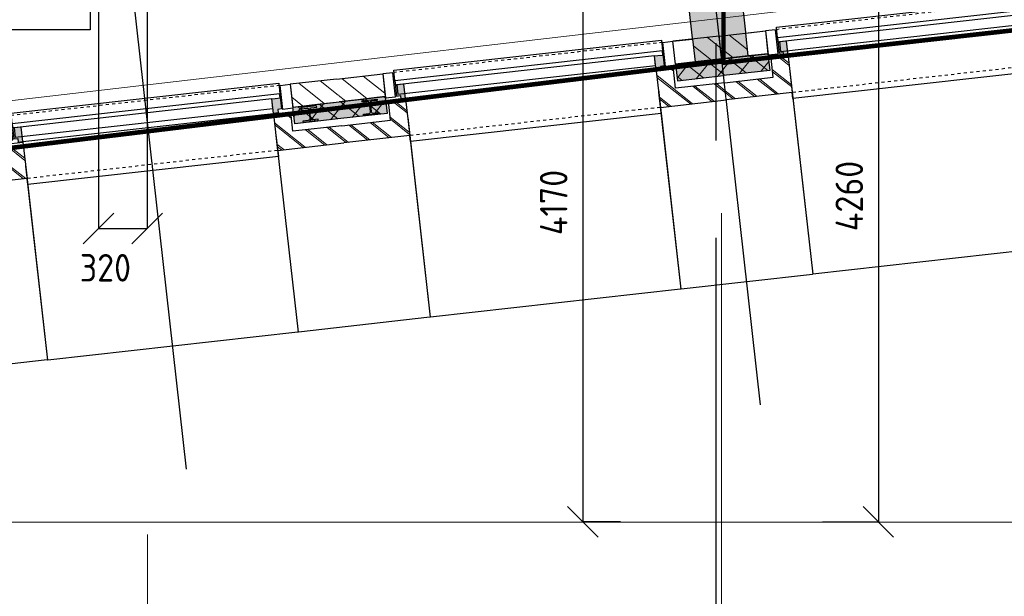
# Model space of a CAD drawing. Header units: millimetres. Extents: x -38032 to 104346, y -31182 to 78566.
# Tile 111 of 213: x 53524 to 59957, y 3014 to 6781. Entities that reach past the tile are written whole.
import ezdxf

# ---------------------------------------------------------------- set-up
doc = ezdxf.new("R2010")
doc.units = ezdxf.units.MM
doc.header["$LTSCALE"] = 100
doc.set_wipeout_variables(frame=1)
doc.header["$PDMODE"] = 1
for name, pattern in [('HIDDEN', [9.525, 6.35, -3.175]), ('PHANTOM', [63.5, 31.75, -6.35, 6.35, -6.35, 6.35, -6.35]), ('STYLE_01', [0.41664, 0.20828, -0.20836]), ('STYLE_11', [5, 3.888855, -0.416718, 0.277786, -0.416641])]:
    doc.linetypes.add(name, pattern=pattern)
for name, color, linetype in [('AL$1A---_ALGEMEEN', 8, 'Continuous'), ('AL------_MAATVOERING', 2, 'Continuous'), ('AM$1A---_ARCERING', 8, 'Continuous'), ('BOUWKUNDIG', 8, 'Continuous'), ('brandscheiding', 5, 'HIDDEN'), ('Kastenscheiding', 4, 'PHANTOM')]:
    doc.layers.add(name, color=color, linetype=linetype)
doc.layers.add('stramien', color=1, linetype='Continuous', lineweight=9)
doc.styles.add('Arial', font='ARIAL.TTF')
doc.styles.get("Standard").update_dxf_attribs({"font": 'iso.shx'})
doc.dimstyles.new('STABICAD', dxfattribs={"dimscale": 100, "dimtxt": 1.8, "dimasz": 2, "dimexe": 0, "dimexo": 2.5, "dimgap": 1.5, "dimtad": 0, "dimdec": 0, "dimrnd": 10, "dimzin": 0, "dimdsep": 46, "dimtxsty": 'Standard', "dimblk1": 'OBLIQUE', "dimblk2": 'OBLIQUE', "dimsah": 1, "dimcen": -3, "dimadec": 0, "dimazin": 0, "dimtfac": 1, "dimtdec": 0, "dimtofl": 0, "dimtmove": 2, "dimatfit": 3, "dimfxl": 0, "dimtvp": 1.055556, "dimtolj": 1, "dimtzin": 0, "dimarcsym": 0})
doc.dimstyles.new('VyA', dxfattribs={"dimtxt": 2.272868, "dimasz": 2.120801, "dimexe": 1.5, "dimexo": 1.59, "dimgap": 0.5, "dimtad": 1, "dimdec": 0, "dimzin": 11, "dimtxsty": 'Arial', "dimblk": 'VW_SLASH', "dimcen": 0, "dimdle": 1, "dimazin": 0, "dimtfac": 0.8, "dimtdec": 0, "dimtix": 1, "dimtmove": 0, "dimatfit": 0, "dimldrblk": 'VW_FILLEDARROW', "dimfxl": 0, "dimfrac": 2, "dimtolj": 1, "dimtzin": 11, "dimarcsym": 0})
pattern_1 = [(135, (0, 0), (70.7107, 70.7107), []), (45, (299.34, -299.34), (70.7107, -70.7107), [])]
pattern_2 = [(45, (0, 0), (70.7107, -70.7107), []), (45, (7.07, -7.07), (70.7107, -70.7107), [])]
pattern_3 = [(45, (0, 0), (70.7107, -70.7107), [])]

# ---------------------------------------------------------------- blocks, each defined once
blk = doc.blocks.new('_Oblique')
at = {"color": 0, "linetype": 'ByBlock', "lineweight": -2}
blk.add_line((-0.5, -0.5), (0.5, 0.5), dxfattribs=at)
blk = doc.blocks.new('*D221')
at = {"layer": 'AL------_MAATVOERING', "color": 0, "lineweight": -2}
for p, q in [((54040, 9963.4), (54040, 5416.2)), ((54357.6, 9963.4), (54357.6, 5416.2)), ((54040, 5416.2), (54357.6, 5416.2))]:
    blk.add_line(p, q, dxfattribs=at)
at = {"layer": 'Defpoints', "color": 0}
for p in [(54040, 10213.4), (54357.6, 10213.4), (54357.6, 5416.2)]:
    blk.add_point(p, dxfattribs=at)
at = {"layer": 'AL------_MAATVOERING', "color": 0, "lineweight": -2, "xscale": 200, "yscale": 200, "zscale": 200, "rotation": 180}
blk.add_blockref('_Oblique', (54040, 5416.2), dxfattribs=at)
at = {"layer": 'AL------_MAATVOERING', "color": 0, "lineweight": -2, "xscale": 200, "yscale": 200, "zscale": 200}
blk.add_blockref('_Oblique', (54357.6, 5416.2), dxfattribs=at)
at = {"layer": 'AL------_MAATVOERING', "color": 0, "insert": (54084.2, 5160.2), "char_height": 180, "attachment_point": 5}
blk.add_mtext('\\A1;320', dxfattribs=at)
blk = doc.blocks.new('*D274')
at = {"layer": 'AL------_MAATVOERING', "color": 0, "lineweight": -2}
for p, q in [((57450, 7673.7), (57203.3, 7673.7)), ((57203.3, 7673.7), (57203.3, 3500)), ((57450, 3500), (57203.3, 3500))]:
    blk.add_line(p, q, dxfattribs=at)
at = {"layer": 'Defpoints', "color": 0}
for p in [(57700, 7673.7), (57203.3, 3500), (57700, 3500)]:
    blk.add_point(p, dxfattribs=at)
at = {"layer": 'AL------_MAATVOERING', "color": 0, "lineweight": -2, "xscale": 200, "yscale": 200, "zscale": 200}
for p, rotation in [((57203.3, 7673.7), 90), ((57203.3, 3500), 270)]:
    blk.add_blockref('_Oblique', p, dxfattribs=dict(at, rotation=rotation))
at = {"layer": 'AL------_MAATVOERING', "color": 0, "insert": (57013.3, 5586.9), "char_height": 180, "attachment_point": 5, "rotation": 90}
blk.add_mtext('\\A1;4170', dxfattribs=at)
blk = doc.blocks.new('*D275')
at = {"layer": 'AL------_MAATVOERING', "color": 0, "lineweight": -2}
for p, q in [((58770, 7758.2), (59134.4, 7758.2)), ((59134.4, 7758.2), (59134.4, 3500)), ((58770, 3500), (59134.4, 3500))]:
    blk.add_line(p, q, dxfattribs=at)
at = {"layer": 'Defpoints', "color": 0}
for p in [(58520, 7758.2), (58520, 3500), (59134.4, 3500)]:
    blk.add_point(p, dxfattribs=at)
at = {"layer": 'AL------_MAATVOERING', "color": 0, "lineweight": -2, "xscale": 200, "yscale": 200, "zscale": 200}
for p, rotation in [((59134.4, 7758.2), 90), ((59134.4, 3500), 270)]:
    blk.add_blockref('_Oblique', p, dxfattribs=dict(at, rotation=rotation))
at = {"layer": 'AL------_MAATVOERING', "color": 0, "insert": (58944.4, 5629.1), "char_height": 180, "attachment_point": 5, "rotation": 90}
blk.add_mtext('\\A1;4260', dxfattribs=at)
blk = doc.blocks.new('HEA 100')
at = {"layer": 'AM$1A---_ARCERING', "linetype": 'Continuous', "lineweight": 0}
h = blk.add_hatch(color=256, dxfattribs=at)
edge = h.paths.add_edge_path()
edge.add_arc((14.5, -28), 12, 180, 270)
edge.add_line((14.5, -40), (50, -40))
edge.add_line((50, -40), (50, -48))
edge.add_line((50, -48), (-50, -48))
edge.add_line((-50, -48), (-50, -40))
edge.add_line((-50, -40), (-14.5, -40))
edge.add_arc((-14.5, -28), 12, 270, 360)
edge.add_line((-2.5, -28), (-2.5, 28))
edge.add_arc((-14.5, 28), 12, 0, 90)
edge.add_line((-14.5, 40), (-50, 40))
edge.add_line((-50, 40), (-50, 48))
edge.add_line((-50, 48), (50, 48))
edge.add_line((50, 48), (50, 40))
edge.add_line((50, 40), (14.5, 40))
edge.add_arc((14.5, 28), 12, 90, 180)
edge.add_line((2.5, 28), (2.5, -28))
at = {"layer": 'AL$1A---_ALGEMEEN', "color": 0, "flags": 128}
blk.add_lwpolyline([(2.5, -28, 0.414214), (14.5, -40), (50, -40), (50, -48), (-50, -48), (-50, -40), (-14.5, -40, 0.414214), (-2.5, -28), (-2.5, 28, 0.414214), (-14.5, 40), (-50, 40), (-50, 48), (50, 48), (50, 40), (14.5, 40, 0.414214), (2.5, 28)], format="xyb", close=True, dxfattribs=at)
blk = doc.blocks.new('zijdetail kozijn 2kops')
at = {"color": 0}
blk.add_wipeout([(-63, 420), (-130, 420), (-130, 262), (-63, 262)], dxfattribs=at).dxf.layer = 'AL$1A---_ALGEMEEN'
at = {"layer": 'AM$1A---_ARCERING', "linetype": 'Continuous', "lineweight": 0}
blk.add_hatch(color=256, dxfattribs=at).paths.add_polyline_path([(-54.2, 338), (-54.2, 366), (-56, 366), (-56, 266), (-31, 266), (-31, 243), (0, 243), (0, 338), (-22, 338)])
at = {"layer": 'AL$1A---_ALGEMEEN', "color": 0}
for points in [[(-63, 420), (-130, 420), (-130, 262), (-63, 262)], [(-54.2, 338), (-54.2, 366), (-56, 366), (-56, 266), (-31, 266), (-31, 243), (0, 243), (0, 338), (-22, 338)]]:
    blk.add_lwpolyline(points, close=True, dxfattribs=at)
blk = doc.blocks.new('31x_alu-2e-mk106b3-p')
at = {"layer": 'AM$1A---_ARCERING', "linetype": 'Continuous', "lineweight": 0}
for points in [[(-160, 2082), (-270, 2081.9), (-270, 1778), (-160, 1778)], [(-270, -130), (-160, -130), (-160, -434), (-270, -434)]]:
    blk.add_hatch(color=256, dxfattribs=at).paths.add_polyline_path(points)
at = {"layer": 'AM$1A---_ARCERING', "linetype": 'Continuous', "lineweight": 5}
h = blk.add_hatch(dxfattribs=at)
h.set_pattern_fill('ISOLATIE', color=256, style=0, pattern_type=2)
h.set_pattern_definition(pattern_1)
h.paths.add_polyline_path([(-160, 2082), (-270, 2081.9), (-270, 1778), (-160, 1778)])
h = blk.add_hatch(dxfattribs=at)
h.set_pattern_fill('ISOLATIE', color=256, style=0, pattern_type=2)
h.set_pattern_definition(pattern_1)
h.paths.add_polyline_path([(-270, -130), (-160, -130), (-160, -434), (-270, -434)])
at = {"layer": 'AL$1A---_ALGEMEEN', "color": 0, "linetype": 'STYLE_01'}
for p, q in [((-420, 1711), (-420, -63)), ((0, 1648), (0, 0))]:
    blk.add_line(p, q, dxfattribs=at)
at = {"layer": 'AL$1A---_ALGEMEEN', "color": 0}
blk.add_line((-270, -434), (-270, -130), dxfattribs=at)
at = {"layer": 'AL$1A---_ALGEMEEN', "color": 0, "flags": 128}
for points in [[(-270, 2081.9), (-270, 1778), (-160, 1778), (-160, 2082)], [(-270, -130), (-160, -130), (-160, -434)]]:
    blk.add_lwpolyline(points, dxfattribs=at)
at = {"layer": 'AL$1A---_ALGEMEEN', "color": 0}
blk.add_lwpolyline([(-243, 1648), (40, 1648), (40, 0), (-243, 0)], close=True, dxfattribs=at)
at = {"color": 0}
blk.add_wipeout([(-338, 1648), (-338, -46), (-276, -46), (-276, 1648)], dxfattribs=at).dxf.layer = 'AL$1A---_ALGEMEEN'
at = {"layer": 'AL$1A---_ALGEMEEN', "color": 0}
for points in [[(-435, 1704), (-366, 1704), (-366, -56), (-435, -56)], [(-338, 1648), (-338, -46), (-276, -46), (-276, 1648)]]:
    blk.add_lwpolyline(points, close=True, dxfattribs=at)
at = {"color": 0}
for points in [[(-238, 1648), (0, 1648), (0, 2082), (-113, 2082), (-113, 1761), (-238, 1761)], [(-238, 0), (0, 0), (0, -434), (-113, -434), (-113, -113), (-238, -113)]]:
    blk.add_wipeout(points, dxfattribs=at).dxf.layer = 'AL$1A---_ALGEMEEN'
at = {"layer": 'AM$1A---_ARCERING', "linetype": 'Continuous', "lineweight": 5}
h = blk.add_hatch(dxfattribs=at)
h.set_pattern_fill('BAKSTEEN', color=256, style=0, pattern_type=2)
h.set_pattern_definition(pattern_2)
h.paths.add_polyline_path([(-238, 1648), (0, 1648), (0, 2082), (-113, 2082), (-113, 1761), (-238, 1761)])
h = blk.add_hatch(dxfattribs=at)
h.set_pattern_fill('BAKSTEEN', color=256, style=0, pattern_type=2)
h.set_pattern_definition(pattern_2)
h.paths.add_polyline_path([(-238, 0), (0, 0), (0, -434), (-113, -434), (-113, -113), (-238, -113)])
at = {"layer": 'AL$1A---_ALGEMEEN', "color": 0, "flags": 128}
for points in [[(-238, 1648), (0, 1648), (0, 2082)], [(-113, 2082), (-113, 1761), (-238, 1761), (-238, 1648)], [(-238, 0), (0, 0), (0, -434)], [(-113, -434), (-113, -113), (-238, -113), (-238, 0)]]:
    blk.add_lwpolyline(points, dxfattribs=at)
at = {"layer": 'AL$1A---_ALGEMEEN', "color": 0, "rotation": 90}
blk.add_blockref('HEA 100', (-212, -235), dxfattribs=at)
at = {"color": 0}
for points in [[(-420, 2082), (-420, 1778), (-270, 1778), (-270, 1958.6), (-270, 2082)], [(-420, -434), (-420, -130), (-270, -130), (-270, -310.6), (-270, -434)]]:
    blk.add_wipeout(points, dxfattribs=at).dxf.layer = 'AL$1A---_ALGEMEEN'
at = {"layer": 'AM$1A---_ARCERING', "linetype": 'Continuous', "lineweight": 5}
h = blk.add_hatch(dxfattribs=at)
h.set_pattern_fill('KALKZANDSTEEN', color=256, style=0, pattern_type=2)
h.set_pattern_definition(pattern_3)
edge = h.paths.add_edge_path()
edge.add_line((-420, 2082), (-420, 1778))
edge.add_line((-420, 1778), (-270, 1778))
edge.add_line((-270, 1778), (-270, 1958.6))
edge.add_line((-270, 1958.6), (-270, 2082))
h = blk.add_hatch(dxfattribs=at)
h.set_pattern_fill('KALKZANDSTEEN', color=256, style=0, pattern_type=2)
h.set_pattern_definition(pattern_3)
edge = h.paths.add_edge_path()
edge.add_line((-420, -434), (-420, -130))
edge.add_line((-420, -130), (-270, -130))
edge.add_line((-270, -130), (-270, -310.6))
edge.add_line((-270, -310.6), (-270, -434))
at = {"layer": 'AL$1A---_ALGEMEEN', "color": 0}
for points in [[(-420, 2082), (-420, 1778), (-270, 1778), (-270, 1958.6), (-270, 2082)], [(-420, -434), (-420, -130), (-270, -130), (-270, -310.6), (-270, -434)]]:
    blk.add_lwpolyline(points, dxfattribs=at)
at = {"layer": 'AL$1A---_ALGEMEEN', "color": 0, "xscale": -1, "rotation": 90}
blk.add_blockref('zijdetail kozijn 2kops', (0, 1648), dxfattribs=at)
at = {"layer": 'AL$1A---_ALGEMEEN', "color": 0, "rotation": 90}
blk.add_blockref('zijdetail kozijn 2kops', (0, 0), dxfattribs=at)
blk = doc.blocks.new('31x_alu-2e-mk106b2-p')
at = {"layer": 'AM$1A---_ARCERING', "linetype": 'Continuous', "lineweight": 0}
for points in [[(-270, 2082), (-160, 2082), (-160, 1778), (-270, 1778)], [(-270, -130), (-160, -130), (-160, -434), (-270, -434)]]:
    blk.add_hatch(color=256, dxfattribs=at).paths.add_polyline_path(points)
at = {"layer": 'AM$1A---_ARCERING', "linetype": 'Continuous', "lineweight": 5}
h = blk.add_hatch(dxfattribs=at)
h.set_pattern_fill('ISOLATIE', color=256, style=0, pattern_type=2)
h.set_pattern_definition(pattern_1)
h.paths.add_polyline_path([(-270, 2082), (-160, 2082), (-160, 1778), (-270, 1778)])
h = blk.add_hatch(dxfattribs=at)
h.set_pattern_fill('ISOLATIE', color=256, style=0, pattern_type=2)
h.set_pattern_definition(pattern_1)
h.paths.add_polyline_path([(-270, -130), (-160, -130), (-160, -434), (-270, -434)])
at = {"layer": 'AL$1A---_ALGEMEEN', "color": 0, "linetype": 'STYLE_01'}
for p, q in [((-420, 1711), (-420, -63)), ((0, 1648), (0, 0))]:
    blk.add_line(p, q, dxfattribs=at)
at = {"layer": 'AL$1A---_ALGEMEEN', "color": 0}
blk.add_line((-270, -434), (-270, -130), dxfattribs=at)
at = {"layer": 'AL$1A---_ALGEMEEN', "color": 0, "flags": 128}
for points in [[(-160, 2082), (-160, 1778), (-270, 1778), (-270, 2082)], [(-270, -130), (-160, -130), (-160, -434)]]:
    blk.add_lwpolyline(points, dxfattribs=at)
at = {"layer": 'AL$1A---_ALGEMEEN', "color": 0}
blk.add_lwpolyline([(-243, 1648), (40, 1648), (40, 0), (-243, 0)], close=True, dxfattribs=at)
at = {"color": 0}
blk.add_wipeout([(-338, 1648), (-338, -46), (-276, -46), (-276, 1648)], dxfattribs=at).dxf.layer = 'AL$1A---_ALGEMEEN'
at = {"layer": 'AL$1A---_ALGEMEEN', "color": 0}
for points in [[(-435, 1704), (-366, 1704), (-366, -56), (-435, -56)], [(-338, 1648), (-338, -46), (-276, -46), (-276, 1648)]]:
    blk.add_lwpolyline(points, close=True, dxfattribs=at)
at = {"color": 0}
for points in [[(-238, 1648), (0, 1648), (0, 2082), (-113, 2082), (-113, 1761), (-238, 1761)], [(-238, 0), (0, 0), (0, -434), (-113, -434), (-113, -113), (-238, -113)]]:
    blk.add_wipeout(points, dxfattribs=at).dxf.layer = 'AL$1A---_ALGEMEEN'
at = {"layer": 'AM$1A---_ARCERING', "linetype": 'Continuous', "lineweight": 5}
h = blk.add_hatch(dxfattribs=at)
h.set_pattern_fill('BAKSTEEN', color=256, style=0, pattern_type=2)
h.set_pattern_definition(pattern_2)
h.paths.add_polyline_path([(-238, 1648), (0, 1648), (0, 2082), (-113, 2082), (-113, 1761), (-238, 1761)])
h = blk.add_hatch(dxfattribs=at)
h.set_pattern_fill('BAKSTEEN', color=256, style=0, pattern_type=2)
h.set_pattern_definition(pattern_2)
h.paths.add_polyline_path([(-238, 0), (0, 0), (0, -434), (-113, -434), (-113, -113), (-238, -113)])
at = {"layer": 'AL$1A---_ALGEMEEN', "color": 0, "flags": 128}
for points in [[(-238, 1648), (0, 1648), (0, 2082)], [(-113, 2082), (-113, 1761), (-238, 1761), (-238, 1648)], [(-238, 0), (0, 0), (0, -434)], [(-113, -434), (-113, -113), (-238, -113), (-238, 0)]]:
    blk.add_lwpolyline(points, dxfattribs=at)
at = {"layer": 'AL$1A---_ALGEMEEN', "color": 0, "xscale": -1, "rotation": 90}
blk.add_blockref('HEA 100', (-212, 1883), dxfattribs=at)
at = {"color": 0}
for points in [[(-420, 2082), (-420, 1778), (-270, 1778), (-270, 1958.6), (-270, 2082)], [(-420, -434), (-420, -130), (-270, -130), (-270, -310.6), (-270, -434)]]:
    blk.add_wipeout(points, dxfattribs=at).dxf.layer = 'AL$1A---_ALGEMEEN'
at = {"layer": 'AM$1A---_ARCERING', "linetype": 'Continuous', "lineweight": 5}
h = blk.add_hatch(dxfattribs=at)
h.set_pattern_fill('KALKZANDSTEEN', color=256, style=0, pattern_type=2)
h.set_pattern_definition(pattern_3)
edge = h.paths.add_edge_path()
edge.add_line((-420, 2082), (-420, 1778))
edge.add_line((-420, 1778), (-270, 1778))
edge.add_line((-270, 1778), (-270, 1958.6))
edge.add_line((-270, 1958.6), (-270, 2082))
h = blk.add_hatch(dxfattribs=at)
h.set_pattern_fill('KALKZANDSTEEN', color=256, style=0, pattern_type=2)
h.set_pattern_definition(pattern_3)
edge = h.paths.add_edge_path()
edge.add_line((-420, -434), (-420, -130))
edge.add_line((-420, -130), (-270, -130))
edge.add_line((-270, -130), (-270, -310.6))
edge.add_line((-270, -310.6), (-270, -434))
at = {"layer": 'AL$1A---_ALGEMEEN', "color": 0}
for points in [[(-420, 2082), (-420, 1778), (-270, 1778), (-270, 1958.6), (-270, 2082)], [(-420, -434), (-420, -130), (-270, -130), (-270, -310.6), (-270, -434)]]:
    blk.add_lwpolyline(points, dxfattribs=at)
at = {"layer": 'AL$1A---_ALGEMEEN', "color": 0, "xscale": -1, "rotation": 90}
blk.add_blockref('zijdetail kozijn 2kops', (0, 1648), dxfattribs=at)
at = {"layer": 'AL$1A---_ALGEMEEN', "color": 0, "rotation": 90}
blk.add_blockref('zijdetail kozijn 2kops', (0, 0), dxfattribs=at)
blk = doc.blocks.new('VW_SLASH')
at = {"layer": 'AL$1A---_ALGEMEEN', "color": 0, "linetype": 'ByBlock', "lineweight": -2}
blk.add_line((0, 0), (-1, 0), dxfattribs=at)
at = {"layer": 'AL$1A---_ALGEMEEN', "color": 0, "linetype": 'ByBlock', "lineweight": 5}
blk.add_line((0.5, 0.5), (-0.5, -0.5), dxfattribs=at)
blk = doc.blocks.new('*D1218')
at = {"layer": 'AL$1A---_ALGEMEEN', "color": 0, "lineweight": -2}
for p, q in [((-29754, -129), (-29754, -1464.8)), ((-28106, -194), (-28106, -1464.8)), ((-29751.9, -1463.3), (-28108.1, -1463.3))]:
    blk.add_line(p, q, dxfattribs=at)
at = {"layer": 'AL$1A---_ALGEMEEN', "color": 0, "lineweight": -2, "xscale": 2.12080078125, "yscale": 2.12080078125, "zscale": 2.12080078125, "rotation": 180}
blk.add_blockref('VW_SLASH', (-29754, -1463.3), dxfattribs=at)
at = {"layer": 'AL$1A---_ALGEMEEN', "color": 0, "lineweight": -2, "xscale": 2.12080078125, "yscale": 2.12080078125, "zscale": 2.12080078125}
blk.add_blockref('VW_SLASH', (-28106, -1463.3), dxfattribs=at)
blk = doc.blocks.new('VW_FILLEDARROW')
at = {"layer": 'AL$1A---_ALGEMEEN', "color": 0, "lineweight": -2}
blk.add_solid([(0, 0), (0.5, 0.5), (0.5, -0.5)], dxfattribs=at)
blk = doc.blocks.new('*D1219')
at = {"layer": 'AL$1A---_ALGEMEEN', "color": 0, "lineweight": -2}
for p, q in [((-30621.5, -170.6), (-30621.5, -1464.8)), ((-29754, -170.6), (-29754, -1464.8)), ((-30619.4, -1463.3), (-29756.1, -1463.3))]:
    blk.add_line(p, q, dxfattribs=at)
at = {"layer": 'AL$1A---_ALGEMEEN', "color": 0, "lineweight": -2, "xscale": 2.12080078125, "yscale": 2.12080078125, "zscale": 2.12080078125, "rotation": 180}
blk.add_blockref('VW_SLASH', (-30621.5, -1463.3), dxfattribs=at)
at = {"layer": 'AL$1A---_ALGEMEEN', "color": 0, "lineweight": -2, "xscale": 2.12080078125, "yscale": 2.12080078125, "zscale": 2.12080078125}
blk.add_blockref('VW_SLASH', (-29754, -1463.3), dxfattribs=at)
blk = doc.blocks.new('*D1220')
at = {"layer": 'AL$1A---_ALGEMEEN', "color": 0, "lineweight": -2}
for p, q in [((-32269.5, -159.1), (-32269.5, -1464.8)), ((-30621.5, -153.1), (-30621.5, -1464.8)), ((-32267.4, -1463.3), (-30623.6, -1463.3))]:
    blk.add_line(p, q, dxfattribs=at)
at = {"layer": 'AL$1A---_ALGEMEEN', "color": 0, "lineweight": -2, "xscale": 2.12080078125, "yscale": 2.12080078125, "zscale": 2.12080078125, "rotation": 180}
blk.add_blockref('VW_SLASH', (-32269.5, -1463.3), dxfattribs=at)
at = {"layer": 'AL$1A---_ALGEMEEN', "color": 0, "lineweight": -2, "xscale": 2.12080078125, "yscale": 2.12080078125, "zscale": 2.12080078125}
blk.add_blockref('VW_SLASH', (-30621.5, -1463.3), dxfattribs=at)
blk = doc.blocks.new('*D1221')
at = {"layer": 'AL$1A---_ALGEMEEN', "color": 0, "lineweight": -2}
for p, q in [((-33137.5, -170.6), (-33137.5, -1464.8)), ((-32269.5, -153.1), (-32269.5, -1464.8)), ((-33135.4, -1463.3), (-32271.6, -1463.3))]:
    blk.add_line(p, q, dxfattribs=at)
at = {"layer": 'AL$1A---_ALGEMEEN', "color": 0, "lineweight": -2, "xscale": 2.12080078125, "yscale": 2.12080078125, "zscale": 2.12080078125, "rotation": 180}
blk.add_blockref('VW_SLASH', (-33137.5, -1463.3), dxfattribs=at)
at = {"layer": 'AL$1A---_ALGEMEEN', "color": 0, "lineweight": -2, "xscale": 2.12080078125, "yscale": 2.12080078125, "zscale": 2.12080078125}
blk.add_blockref('VW_SLASH', (-32269.5, -1463.3), dxfattribs=at)
blk = doc.blocks.new('*D1222')
at = {"layer": 'AL$1A---_ALGEMEEN', "color": 0, "lineweight": -2}
for p, q in [((-33137.5, -170.6), (-33137.5, -1464.8)), ((-34785.5, -199), (-34785.5, -1464.8)), ((-34783.4, -1463.3), (-33139.6, -1463.3))]:
    blk.add_line(p, q, dxfattribs=at)
at = {"layer": 'AL$1A---_ALGEMEEN', "color": 0, "lineweight": -2, "xscale": 2.12080078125, "yscale": 2.12080078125, "zscale": 2.12080078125, "rotation": 180}
blk.add_blockref('VW_SLASH', (-34785.5, -1463.3), dxfattribs=at)
at = {"layer": 'AL$1A---_ALGEMEEN', "color": 0, "lineweight": -2, "xscale": 2.12080078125, "yscale": 2.12080078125, "zscale": 2.12080078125}
blk.add_blockref('VW_SLASH', (-33137.5, -1463.3), dxfattribs=at)
blk = doc.blocks.new('*D1223')
at = {"layer": 'AL$1A---_ALGEMEEN', "color": 0, "lineweight": -2}
for p, q in [((-34785.5, -189), (-34785.5, -1464.8)), ((-35653.5, -209), (-35653.5, -1464.8)), ((-34787.6, -1463.3), (-35651.4, -1463.3))]:
    blk.add_line(p, q, dxfattribs=at)
at = {"layer": 'AL$1A---_ALGEMEEN', "color": 0, "lineweight": -2, "xscale": 2.12080078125, "yscale": 2.12080078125, "zscale": 2.12080078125, "rotation": 180}
blk.add_blockref('VW_SLASH', (-35653.5, -1463.3), dxfattribs=at)
at = {"layer": 'AL$1A---_ALGEMEEN', "color": 0, "lineweight": -2, "xscale": 2.12080078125, "yscale": 2.12080078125, "zscale": 2.12080078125}
blk.add_blockref('VW_SLASH', (-34785.5, -1463.3), dxfattribs=at)
blk = doc.blocks.new('kolom 350x350')
at = {"layer": 'AM$1A---_ARCERING', "linetype": 'Continuous', "lineweight": 0}
blk.add_hatch(color=256, dxfattribs=at).paths.add_polyline_path([(-175, 350), (175, 350), (175, 0), (-175, 0)])
at = {"layer": 'AL$1A---_ALGEMEEN', "color": 0}
blk.add_lwpolyline([(-175, 350), (175, 350), (175, 0), (-175, 0)], close=True, dxfattribs=at)
blk = doc.blocks.new('metselwerk zo gevel 2e verd')
at = {"layer": 'AL$1A---_ALGEMEEN', "color": 0, "rotation": 269.999999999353}
blk.add_blockref('31x_alu-2e-mk106b3-p', (-32269.5, -270.49974), dxfattribs=at)
at = {"color": 0}
blk.add_wipeout([(-30149.4188, -1879.51249), (-28781.34658, -1879.51249), (-28781.34658, -1697.12638), (-30149.4188, -1697.12638)], dxfattribs=at).dxf.layer = 'AL$1A---_ALGEMEEN'
at = {"layer": 'AL$1A---_ALGEMEEN', "color": 0, "rotation": 269.999999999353}
for p in [(-34785.5, -270.49974), (-29754, -270.49974)]:
    blk.add_blockref('31x_alu-2e-mk106b2-p', p, dxfattribs=at)
at = {"layer": 'AL$1A---_ALGEMEEN', "color": 0}
dim = blk.add_linear_dim(base=(-30621.5, -1463.28595), p1=(-32269.5, -157.49974), p2=(-30621.5, -151.49974), dimstyle='VyA', override={"dimtxt": 2.272868, "dimgap": 25, "dimlfac": 50, "dimpost": '13K+V=<>', "dimtxsty": 'Arial', "dimtmove": 2}, dxfattribs=at)
dim.commit()
dim.dimension.update_dxf_attribs({"geometry": '*D1220', "text_midpoint": (-31445.5, -1437.12471)})
for p, q in [((-33961.5, -2275.00786), (-33961.5, 1174.99214)), ((-30188, -2275.00786), (-30188, 1174.99214))]:
    blk.add_line(p, q, dxfattribs=at)
blk.add_blockref('kolom 350x350', (-30188, -0.49974), dxfattribs=at)
for base, p1, p2, override, picture, middle in [((-28106, -1463.28595), (-29754, -127.44536), (-28106, -192.44536), {"dimtxt": 2.272868, "dimgap": 25, "dimlfac": 50, "dimpost": '13K+V=<>', "dimtxsty": 'Arial', "dimtmove": 2}, '*D1218', (-28930, -1437.12471)), ((-35653.5, -1463.28595), (-34785.5, -187.44536), (-35653.5, -207.44536), {"dimtxt": 2.272868, "dimgap": 25, "dimlfac": 50, "dimpost": '7K-V=<>', "dimtxsty": 'Arial', "dimtmove": 2}, '*D1223', (-35219.5, -1437.12471)), ((-33137.5, -1463.28595), (-34785.5, -197.44536), (-33137.5, -168.99974), {"dimtxt": 2.272868, "dimgap": 25, "dimlfac": 50, "dimpost": '13K+V=<>', "dimtxsty": 'Arial', "dimtmove": 2}, '*D1222', (-33961.5, -1437.12471)), ((-32269.5, -1463.28595), (-33137.5, -168.99974), (-32269.5, -151.49974), {"dimtxt": 2.272868, "dimgap": 25, "dimlfac": 50, "dimpost": '7K-V=<>', "dimtxsty": 'Arial', "dimtmove": 2}, '*D1221', (-32703.5, -1437.12471)), ((-29754, -1463.28595), (-30621.5, -168.99974), (-29754, -168.99974), {"dimtxt": 2.272868, "dimgap": 25, "dimlfac": 50, "dimpost": '7K-V=<>', "dimtxsty": 'Arial', "dimtmove": 2}, '*D1219', (-30187.75, -1437.12471))]:
    dim = blk.add_linear_dim(base=base, p1=p1, p2=p2, dimstyle='VyA', override=override, dxfattribs=at)
    dim.commit()
    dim.dimension.update_dxf_attribs({"geometry": picture, "text_midpoint": middle})
at = {"color": 0}
for points in [[(-30491.5, 149.50026), (-30363, 149.50026), (-30363, -0.49974), (-30491.5, -0.49974)], [(-30013, 149.50026), (-29884, 149.50026), (-29884, -0.49974), (-30013, -0.49974)]]:
    blk.add_wipeout(points, dxfattribs=at).dxf.layer = 'AL$1A---_ALGEMEEN'
at = {"layer": 'AL$1A---_ALGEMEEN', "color": 0}
for points in [[(-30491.5, 149.50026), (-30363, 149.50026), (-30363, -0.49974), (-30491.5, -0.49974)], [(-30013, 149.50026), (-29884, 149.50026), (-29884, -0.49974), (-30013, -0.49974)]]:
    blk.add_lwpolyline(points, close=True, dxfattribs=at)
blk = doc.blocks.new('200254 W 212 3 04-12-2007')
at = {"layer": 'AL$1A---_ALGEMEEN', "rotation": 6.407550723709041}
blk.add_blockref('metselwerk zo gevel 2e verd', (51912.1, -15092), dxfattribs=at)
at = {"layer": 'AL$1A---_ALGEMEEN'}
blk.add_lwpolyline([(7037, -18872.7), (7037, -11630.1), (21787, -11630.1), (21787, -17672.7), (17787, -17672.7), (17787, -18272.7), (12387, -18272.7), (12387, -18872.7)], close=True, dxfattribs=at)
at = {"layer": 'stramien', "linetype": 'STYLE_11', "ltscale": 50}
for p, q in [((18161, -41013.6), (18161, 36216.4)), ((21911, -38914.6), (21911, 22365.4)), ((-44094.9, -25876.1), (63006, -13412.7)), ((-41750, -21487.6), (65549.6, -21487.6))]:
    blk.add_line(p, q, dxfattribs=at)

msp = doc.modelspace()

# ---------------------------------------------------------------- block references
at = {"layer": 'BOUWKUNDIG'}
msp.add_blockref('200254 W 212 3 04-12-2007', (36198, 24986.5), dxfattribs=at)

# ---------------------------------------------------------------- next in the draw order: linework, layer by layer
at = {"layer": 'brandscheiding', "const_width": 30}
for points in [[(58113.1, 6498.6), (74727.9, 8358.8), (74842.4, 7939.3), (75357.5, 8015.5), (75452.9, 7653.2), (78524.8, 8015.5), (78524.8, 8358.8), (79135.4, 8435.1), (79097.2, 8759.3), (99160.7, 11178.5), (99160.7, 46529.3), (78677.5, 46529.3)], [(29397.9, 25537.6), (56865.6, 25537.6), (56865.6, 23264.5), (59066.6, 23264.5), (59066.6, 13992.7), (58122.5, 13992.7), (58122.5, 6509.6), (53096.3, 5898.3), (53096.3, 6042.1), (48112.7, 5538.6), (48130.7, 5340.8), (27536.8, 3072.4)]]:
    msp.add_lwpolyline(points, dxfattribs=at)
at = {"layer": 'Kastenscheiding'}
msp.add_line((58075.3, 2182), (58075.3, 13985.4), dxfattribs=at)

# ---------------------------------------------------------------- next in the draw order: dimensions: what is measured, and where the dimension line sits
at = {"layer": 'AL------_MAATVOERING'}
dim = msp.add_linear_dim(base=(54357.6, 5416.2), p1=(54040, 10213.4), p2=(54357.6, 10213.4), dimstyle='STABICAD', dxfattribs=at)
dim.commit()
dim.dimension.update_dxf_attribs({"geometry": '*D221', "text_midpoint": (54084.2, 5160.2), "dimtype": 160})
for base, p1, p2, picture, middle in [((59134.4, 3500), (58520, 7758.2), (58520, 3500), '*D275', (58944.4, 5629.1)), ((57203.3, 3500), (57700, 7673.7), (57700, 3500), '*D274', (57013.3, 5586.9))]:
    dim = msp.add_linear_dim(base=base, p1=p1, p2=p2, angle=90, dimstyle='STABICAD', dxfattribs=at)
    dim.commit()
    dim.dimension.update_dxf_attribs({"geometry": picture, "text_midpoint": middle})

doc.saveas('drawing.dxf')
